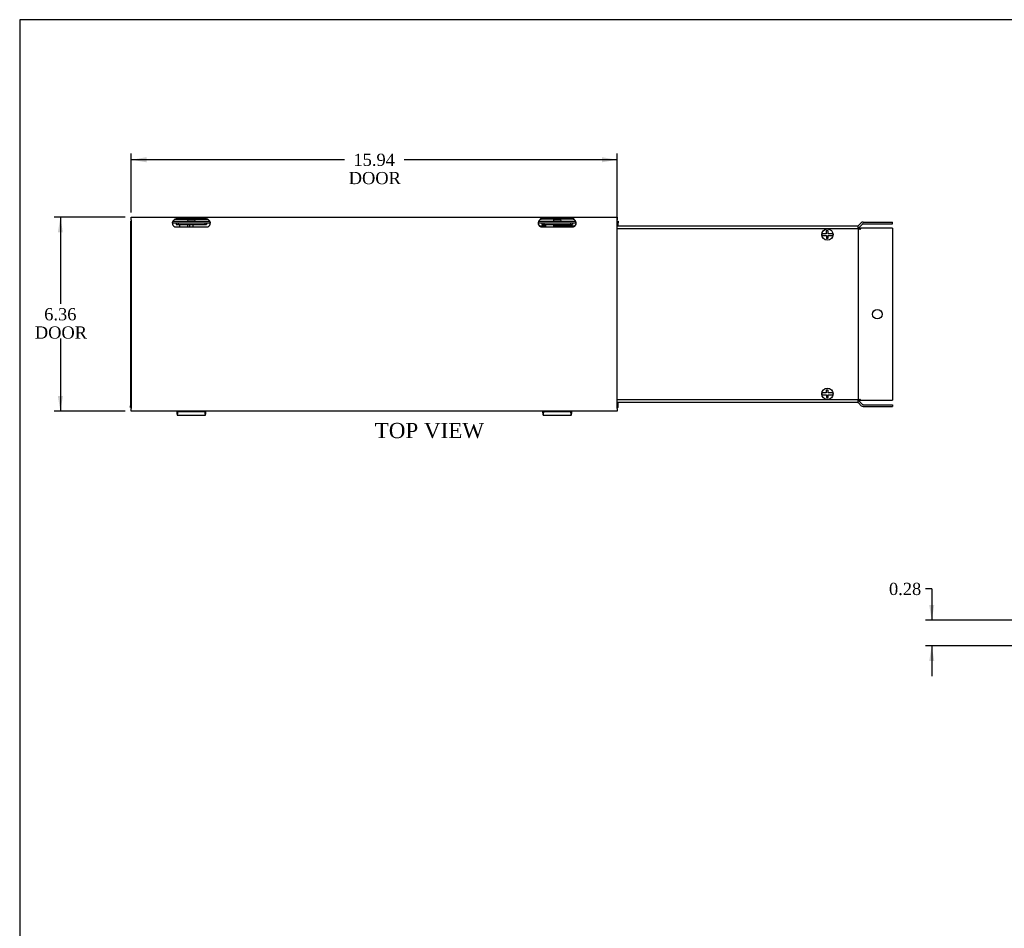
# Model space of a CAD drawing. Header units: inches. Extents: x 0.2 to 89.8, y -0.5 to 59.8.
# Tile 2 of 8: x 0.2 to 32.5, y 30 to 59.8. Entities that reach past the tile are written whole.
import ezdxf
from ezdxf.enums import TextEntityAlignment as Align

# ---------------------------------------------------------------- set-up
doc = ezdxf.new("R2010")
doc.units = ezdxf.units.IN
doc.header["$MEASUREMENT"] = 0
for name, color, linetype in [('COM55240', 7, 'Continuous'), ('COM55544-3', 7, 'Continuous'), ('COM55545-3', 7, 'Continuous'), ('COM55546-3', 7, 'Continuous'), ('COM55609-3', 7, 'Continuous'), ('Default', 7, 'Continuous'), ('RVT19019', 7, 'Continuous'), ('SCS19491', 7, 'Continuous')]:
    doc.layers.add(name, color=color, linetype=linetype)
doc.styles.add('SEACAD_Times_New_Roman', font='times.ttf')
doc.dimstyles.new('HAMMOND_(STH_-_66x44)', dxfattribs={"dimtxt": 0.4, "dimasz": 0.5, "dimexe": 0.2, "dimexo": 0.2, "dimgap": 0.1, "dimtad": 0, "dimtih": 1, "dimtoh": 1, "dimzin": 0, "dimdsep": 46, "dimtxsty": 'SEACAD_Times_New_Roman', "dimblk1": '_SE_FILLED', "dimblk2": '_SE_FILLED', "dimsah": 1, "dimcen": 0.2, "dimadec": 0, "dimazin": 0, "dimtfac": 0.8, "dimtofl": 0, "dimtmove": 0, "dimatfit": 3, "dimfxl": 1, "dimtolj": 1, "dimtzin": 0, "dimarcsym": 0})

# ---------------------------------------------------------------- blocks, each defined once
blk = doc.blocks.new('SE4')
at = {"layer": 'COM55240', "color": 7, "linetype": 'Continuous'}
for p, q in [((5.367, 53.118), (5.367, 53.061)), ((5.367, 53.118), (5.43, 53.118)), ((5.367, 53.061), (5.43, 53.061)), ((5.43, 53.118), (6.305, 53.118)), ((5.43, 53.118), (5.43, 53.061)), ((5.43, 53.061), (6.305, 53.061)), ((5.493, 53.061), (5.493, 53.058)), ((5.493, 52.973), (5.493, 53.058)), ((5.742, 52.973), (5.493, 52.973)), ((5.742, 53.058), (5.742, 53.061)), ((5.742, 53.058), (5.742, 52.973)), ((6.305, 53.118), (6.305, 53.061)), ((6.305, 53.118), (6.367, 53.118)), ((6.305, 53.061), (6.367, 53.061)), ((6.367, 53.118), (6.367, 53.061)), ((17.367, 53.118), (17.367, 53.061)), ((17.367, 53.118), (17.43, 53.118)), ((17.367, 53.061), (17.43, 53.061)), ((17.43, 53.118), (18.305, 53.118)), ((17.43, 53.118), (17.43, 53.061)), ((17.43, 53.061), (18.305, 53.061)), ((17.493, 53.061), (17.493, 53.058)), ((17.493, 52.973), (17.493, 53.058)), ((17.742, 52.973), (17.493, 52.973)), ((17.742, 53.058), (17.742, 53.061)), ((17.742, 53.058), (17.742, 52.973)), ((18.305, 53.118), (18.305, 53.061)), ((18.305, 53.118), (18.367, 53.118)), ((18.305, 53.061), (18.367, 53.061)), ((18.367, 53.118), (18.367, 53.061))]:
    blk.add_line(p, q, dxfattribs=at)
at = {"layer": 'COM55544-3', "color": 7, "linetype": 'Continuous'}
for p, q in [((3.867, 53.175), (3.899, 53.175)), ((3.867, 53.175), (3.867, 53.118)), ((3.867, 53.118), (3.899, 53.118)), ((3.867, 53.118), (3.867, 53.089)), ((3.867, 53.089), (3.867, 47.147)), ((5.243, 53.118), (5.367, 53.118)), ((5.262, 53.175), (6.473, 53.175)), ((6.367, 53.118), (6.492, 53.118)), ((17.243, 53.118), (17.367, 53.118)), ((17.262, 53.175), (18.473, 53.175)), ((18.367, 53.118), (18.492, 53.118)), ((19.836, 53.175), (19.867, 53.175)), ((19.836, 53.118), (19.867, 53.118)), ((19.867, 53.175), (19.867, 53.118)), ((19.867, 53.089), (19.867, 53.118)), ((19.867, 53.019), (19.867, 53.089)), ((19.867, 47.147), (19.867, 47.217)), ((3.867, 47.147), (3.867, 47.118)), ((3.867, 47.061), (3.867, 47.118)), ((3.899, 47.118), (3.867, 47.118)), ((3.899, 47.061), (3.867, 47.061)), ((5.429, 46.936), (5.429, 46.928)), ((5.429, 46.928), (6.306, 46.928)), ((6.306, 46.936), (6.306, 46.928)), ((17.429, 46.936), (17.429, 46.928)), ((17.429, 46.928), (18.306, 46.928)), ((18.306, 46.936), (18.306, 46.928)), ((19.867, 47.118), (19.836, 47.118)), ((19.867, 47.061), (19.836, 47.061)), ((19.867, 47.118), (19.867, 47.147)), ((19.867, 47.061), (19.867, 47.118)), ((5.408, 46.811), (6.327, 46.811)), ((17.408, 46.811), (18.327, 46.811))]:
    blk.add_line(p, q, dxfattribs=at)
for points, knots in [([(5.387, 46.935), (5.387, 46.932), (5.387, 46.93), (5.389, 46.906), (5.391, 46.888), (5.395, 46.856), (5.397, 46.843), (5.401, 46.823), (5.403, 46.817), (5.407, 46.81), (5.409, 46.81), (5.413, 46.817), (5.415, 46.824), (5.419, 46.844), (5.421, 46.857), (5.425, 46.889), (5.427, 46.907), (5.429, 46.928)], [0.1088108, 0.1088108, 0.1088108, 0.1088108, 0.125, 0.125, 0.25, 0.25, 0.375, 0.375, 0.5, 0.5, 0.625, 0.625, 0.75, 0.75, 0.875, 0.875, 1, 1, 1, 1]), ([(5.391, 46.934), (5.392, 46.928), (5.393, 46.922), (5.395, 46.904), (5.397, 46.894), (5.401, 46.878), (5.403, 46.872), (5.407, 46.867), (5.409, 46.867), (5.413, 46.873), (5.415, 46.878), (5.419, 46.894), (5.421, 46.904), (5.424, 46.922), (5.425, 46.928), (5.425, 46.934)], [0.1952667, 0.1952667, 0.1952667, 0.1952667, 0.25, 0.25, 0.375, 0.375, 0.5, 0.5, 0.625, 0.625, 0.75, 0.75, 0.875, 0.875, 0.9283356, 0.9283356, 0.9283356, 0.9283356]), ([(6.306, 46.928), (6.308, 46.907), (6.31, 46.889), (6.314, 46.857), (6.316, 46.844), (6.32, 46.824), (6.322, 46.817), (6.326, 46.81), (6.328, 46.81), (6.332, 46.817), (6.334, 46.823), (6.338, 46.843), (6.34, 46.856), (6.344, 46.888), (6.345, 46.906), (6.348, 46.93), (6.348, 46.932), (6.348, 46.935)], [0, 0, 0, 0, 0.125, 0.125, 0.25, 0.25, 0.375, 0.375, 0.5, 0.5, 0.625, 0.625, 0.75, 0.75, 0.875, 0.875, 0.8911892, 0.8911892, 0.8911892, 0.8911892]), ([(6.31, 46.934), (6.31, 46.928), (6.311, 46.922), (6.314, 46.904), (6.316, 46.894), (6.32, 46.878), (6.322, 46.873), (6.326, 46.867), (6.328, 46.867), (6.332, 46.872), (6.334, 46.878), (6.338, 46.894), (6.34, 46.904), (6.342, 46.922), (6.343, 46.928), (6.344, 46.934)], [0.0716644, 0.0716644, 0.0716644, 0.0716644, 0.125, 0.125, 0.25, 0.25, 0.375, 0.375, 0.5, 0.5, 0.625, 0.625, 0.75, 0.75, 0.8047333, 0.8047333, 0.8047333, 0.8047333]), ([(17.387, 46.935), (17.387, 46.932), (17.387, 46.93), (17.389, 46.906), (17.391, 46.888), (17.395, 46.856), (17.397, 46.843), (17.401, 46.823), (17.403, 46.817), (17.407, 46.81), (17.409, 46.81), (17.413, 46.817), (17.415, 46.824), (17.419, 46.844), (17.421, 46.857), (17.425, 46.889), (17.427, 46.907), (17.429, 46.928)], [0.1088108, 0.1088108, 0.1088108, 0.1088108, 0.125, 0.125, 0.25, 0.25, 0.375, 0.375, 0.5, 0.5, 0.625, 0.625, 0.75, 0.75, 0.875, 0.875, 1, 1, 1, 1]), ([(17.391, 46.934), (17.392, 46.928), (17.393, 46.922), (17.395, 46.904), (17.397, 46.894), (17.401, 46.878), (17.403, 46.872), (17.407, 46.867), (17.409, 46.867), (17.413, 46.873), (17.415, 46.878), (17.419, 46.894), (17.421, 46.904), (17.424, 46.922), (17.425, 46.928), (17.425, 46.934)], [0.1952667, 0.1952667, 0.1952667, 0.1952667, 0.25, 0.25, 0.375, 0.375, 0.5, 0.5, 0.625, 0.625, 0.75, 0.75, 0.875, 0.875, 0.9283356, 0.9283356, 0.9283356, 0.9283356]), ([(18.306, 46.928), (18.308, 46.907), (18.31, 46.889), (18.314, 46.857), (18.316, 46.844), (18.32, 46.824), (18.322, 46.817), (18.326, 46.81), (18.328, 46.81), (18.332, 46.817), (18.334, 46.823), (18.338, 46.843), (18.34, 46.856), (18.344, 46.888), (18.345, 46.906), (18.348, 46.93), (18.348, 46.932), (18.348, 46.935)], [0, 0, 0, 0, 0.125, 0.125, 0.25, 0.25, 0.375, 0.375, 0.5, 0.5, 0.625, 0.625, 0.75, 0.75, 0.875, 0.875, 0.8911892, 0.8911892, 0.8911892, 0.8911892]), ([(18.31, 46.934), (18.31, 46.928), (18.311, 46.922), (18.314, 46.904), (18.316, 46.894), (18.32, 46.878), (18.322, 46.873), (18.326, 46.867), (18.328, 46.867), (18.332, 46.872), (18.334, 46.878), (18.338, 46.894), (18.34, 46.904), (18.342, 46.922), (18.343, 46.928), (18.344, 46.934)], [0.0716644, 0.0716644, 0.0716644, 0.0716644, 0.125, 0.125, 0.25, 0.25, 0.375, 0.375, 0.5, 0.5, 0.625, 0.625, 0.75, 0.75, 0.8047333, 0.8047333, 0.8047333, 0.8047333])]:
    blk.add_open_spline(points, degree=3, knots=knots, dxfattribs=at)
at = {"layer": 'COM55545-3', "color": 7, "linetype": 'Continuous'}
for p, q in [((3.899, 53.3), (19.836, 53.3)), ((3.899, 53.214), (3.899, 53.3)), ((19.836, 53.3), (19.836, 53.214)), ((3.899, 53.214), (3.899, 47.022)), ((6.367, 53.246), (5.367, 53.246)), ((6.367, 53.225), (5.367, 53.225)), ((5.367, 52.983), (5.493, 52.983)), ((5.742, 52.983), (6.367, 52.983)), ((18.367, 53.27), (17.367, 53.27)), ((18.367, 53.233), (17.367, 53.233)), ((17.367, 52.983), (17.493, 52.983)), ((17.742, 52.983), (18.367, 52.983)), ((19.836, 47.022), (19.836, 53.214)), ((3.899, 46.936), (3.899, 47.022)), ((19.836, 46.936), (3.899, 46.936)), ((19.836, 47.022), (19.836, 46.936))]:
    blk.add_line(p, q, dxfattribs=at)
for centre, radius, start, end in [((5.367, 53.108), 0.125, 122.0052, 270), ((5.37, 53.156), 0.0898, 91.666, 140.05), ((5.365, 53.031), 0.194, 89.3136, 109.2505), ((6.365, 53.156), 0.0898, 39.95, 88.334), ((6.37, 53.031), 0.194, 70.7386, 90.6973), ((6.367, 53.108), 0.125, 270, 57.9948), ((17.367, 53.108), 0.125, 122.0052, 270), ((17.367, 53.108), 0.125, 90, 122.0052), ((18.367, 53.108), 0.125, 57.9948, 90), ((18.367, 53.108), 0.125, 270, 57.9948)]:
    blk.add_arc(centre, radius, start, end, dxfattribs=at)
for points, knots in [([(17.367, 53.27), (17.36, 53.27), (17.352, 53.268), (17.342, 53.262), (17.339, 53.26), (17.333, 53.256), (17.33, 53.254), (17.323, 53.246), (17.318, 53.24), (17.309, 53.227), (17.305, 53.221), (17.301, 53.214)], [0, 0, 0, 0, 0.25, 0.25, 0.375, 0.375, 0.5, 0.5, 0.75, 0.75, 1, 1, 1, 1]), ([(18.434, 53.214), (18.43, 53.221), (18.426, 53.227), (18.417, 53.24), (18.412, 53.246), (18.404, 53.253), (18.402, 53.256), (18.396, 53.26), (18.393, 53.262), (18.383, 53.268), (18.375, 53.27), (18.367, 53.27)], [0, 0, 0, 0, 0.25, 0.25, 0.5, 0.5, 0.625, 0.625, 0.75, 0.75, 1, 1, 1, 1])]:
    blk.add_open_spline(points, degree=3, knots=knots, dxfattribs=at)
at = {"layer": 'COM55546-3', "color": 7, "linetype": 'Continuous'}
for p, q in [((17.28, 53.019), (17.493, 53.019)), ((17.742, 53.019), (18.455, 53.019)), ((19.836, 53.019), (27.73, 53.019)), ((27.73, 53.019), (27.73, 52.933)), ((27.751, 53.027), (27.842, 53.118)), ((27.791, 52.987), (27.883, 53.078)), ((27.903, 53.144), (28.867, 53.144)), ((27.903, 53.087), (28.867, 53.087)), ((28.867, 53.087), (28.867, 53.144)), ((27.73, 52.926), (27.73, 52.933)), ((27.788, 52.938), (27.766, 52.916)), ((27.788, 52.938), (27.829, 52.938)), ((27.829, 52.938), (27.791, 52.901)), ((27.883, 52.938), (27.829, 52.938)), ((27.903, 52.938), (27.883, 52.938)), ((28.867, 52.938), (27.903, 52.938)), ((28.867, 52.938), (28.867, 47.297)), ((27.73, 47.217), (19.836, 47.217)), ((27.73, 47.303), (27.73, 47.31)), ((27.73, 47.303), (27.73, 47.217)), ((27.751, 47.208), (27.842, 47.117)), ((27.766, 47.32), (27.788, 47.297)), ((27.788, 47.297), (27.829, 47.297)), ((27.791, 47.334), (27.829, 47.297)), ((27.791, 47.248), (27.883, 47.157)), ((27.829, 47.297), (27.883, 47.297)), ((27.883, 47.297), (27.903, 47.297)), ((27.903, 47.297), (28.867, 47.297)), ((27.903, 47.149), (28.867, 47.149)), ((27.903, 47.092), (28.867, 47.092)), ((28.867, 47.149), (28.867, 47.092))]:
    blk.add_line(p, q, dxfattribs=at)
blk.add_circle((28.367, 50.118), 0.156, dxfattribs=at)
for centre, radius, start, end in [((27.73, 53.048), 0.029, 270, 315), ((27.73, 53.048), 0.086, 270, 315), ((27.903, 53.058), 0.086, 90, 135), ((27.903, 53.058), 0.029, 90, 135), ((27.527, 52.47), 0.505, 58.4927, 66.2779), ((27.527, 47.765), 0.505, 293.7221, 301.5073), ((27.73, 47.188), 0.086, 45, 90), ((27.73, 47.188), 0.029, 45, 90), ((27.903, 47.178), 0.029, 225, 270), ((27.903, 47.178), 0.086, 225, 270)]:
    blk.add_arc(centre, radius, start, end, dxfattribs=at)
at = {"layer": 'COM55609-3', "color": 7, "linetype": 'Continuous'}
for p, q in [((19.836, 52.926), (27.742, 52.926)), ((27.742, 52.926), (27.742, 47.31)), ((27.742, 47.31), (19.836, 47.31))]:
    blk.add_line(p, q, dxfattribs=at)
at = {"layer": 'RVT19019', "color": 7, "linetype": 'Continuous'}
for p, q in [((5.972, 53.215), (5.762, 53.215)), ((5.805, 53.061), (5.805, 52.983)), ((5.93, 52.983), (5.93, 53.061)), ((17.972, 53.215), (17.762, 53.215)), ((17.805, 53.061), (17.805, 53.019)), ((17.93, 53.019), (17.93, 53.061))]:
    blk.add_line(p, q, dxfattribs=at)
for centre, start, end in [((5.762, 53.195), 90, 270), ((5.972, 53.195), 270, 90), ((17.762, 53.195), 90, 270), ((17.972, 53.195), 270, 90)]:
    blk.add_arc(centre, 0.02, start, end, dxfattribs=at)
at = {"layer": 'SCS19491', "color": 7, "linetype": 'Continuous'}
for p, q in [((26.637, 52.76), (26.546, 52.76)), ((26.546, 52.7), (26.637, 52.7)), ((26.694, 52.76), (26.637, 52.76)), ((26.637, 52.7), (26.696, 52.7)), ((26.75, 52.854), (26.69, 52.851)), ((26.69, 52.851), (26.692, 52.819)), ((26.692, 52.819), (26.694, 52.76)), ((26.696, 52.7), (26.699, 52.637)), ((26.751, 52.825), (26.75, 52.854)), ((26.754, 52.76), (26.751, 52.825)), ((26.823, 52.76), (26.754, 52.76)), ((26.756, 52.7), (26.823, 52.7)), ((26.759, 52.637), (26.756, 52.7)), ((26.914, 52.76), (26.823, 52.76)), ((26.823, 52.7), (26.914, 52.7)), ((26.699, 52.637), (26.7, 52.608)), ((26.7, 52.608), (26.76, 52.61)), ((26.76, 52.61), (26.759, 52.637)), ((26.637, 47.536), (26.546, 47.536)), ((26.546, 47.476), (26.637, 47.476)), ((26.694, 47.536), (26.637, 47.536)), ((26.637, 47.476), (26.696, 47.476)), ((26.75, 47.63), (26.69, 47.627)), ((26.69, 47.627), (26.692, 47.595)), ((26.692, 47.595), (26.694, 47.536)), ((26.696, 47.476), (26.699, 47.413)), ((26.751, 47.601), (26.75, 47.63)), ((26.754, 47.536), (26.751, 47.601)), ((26.823, 47.536), (26.754, 47.536)), ((26.756, 47.476), (26.823, 47.476)), ((26.759, 47.413), (26.756, 47.476)), ((26.914, 47.536), (26.823, 47.536)), ((26.823, 47.476), (26.914, 47.476)), ((26.699, 47.413), (26.7, 47.384)), ((26.7, 47.384), (26.76, 47.386)), ((26.76, 47.386), (26.759, 47.413))]:
    blk.add_line(p, q, dxfattribs=at)
for centre in [(26.73, 52.73), (26.73, 47.506)]:
    blk.add_circle(centre, 0.187, dxfattribs=at)
for centre, start, end in [((26.73, 52.73), 170.7303, 189.2697), ((26.73, 52.73), 350.7303, 9.2697), ((26.73, 47.506), 170.7303, 189.2697), ((26.73, 47.506), 350.7303, 9.2697)]:
    blk.add_arc(centre, 0.186, start, end, dxfattribs=at)
blk = doc.blocks.new('DMBLK2014')
at = {"layer": 'Default', "linetype": 'Continuous', "transparency": 16777216}
for points in [[(4.399, 55.27), (3.899, 55.186), (4.399, 55.103)], [(19.336, 55.27), (19.336, 55.103), (19.836, 55.186)]]:
    blk.add_hatch(color=7, dxfattribs=at).paths.add_polyline_path(points)
at = {"layer": 'Default', "color": 7, "linetype": 'Continuous', "transparency": 16777216}
for p, q in [((3.899, 53.457), (3.899, 55.386)), ((19.836, 50.318), (19.836, 55.386)), ((10.889, 55.186), (3.899, 55.186)), ((19.836, 55.186), (12.846, 55.186))]:
    blk.add_line(p, q, dxfattribs=at)
at = {"layer": 'Default', "color": 7, "linetype": 'Continuous', "transparency": 16777216, "style": 'SEACAD_Times_New_Roman'}
for s, p in [('15.94', (11.185, 55.386)), ('DOOR', (11.029, 54.786))]:
    blk.add_text(s, height=0.4, dxfattribs=at).set_placement(p, align=Align.TOP_LEFT)
blk = doc.blocks.new('_SE_FILLED')
at = {"color": 0}
blk.add_line((0, 0), (-1, 0), dxfattribs=at)
blk.add_solid([(0, 0), (-1, -0.1665), (-1, 0.1665), (0, 0)], dxfattribs=at)
blk = doc.blocks.new('DMBLK2015')
at = {"layer": 'Default', "linetype": 'Continuous', "transparency": 16777216}
for points in [[(1.489, 52.8), (1.656, 52.8), (1.573, 53.3)], [(1.489, 47.436), (1.573, 46.936), (1.656, 47.436)]]:
    blk.add_hatch(color=7, dxfattribs=at).paths.add_polyline_path(points)
at = {"layer": 'Default', "color": 7, "linetype": 'Continuous', "transparency": 16777216}
for p, q in [((3.699, 53.3), (1.373, 53.3)), ((1.573, 53.3), (1.573, 50.458)), ((1.573, 49.318), (1.573, 46.936)), ((3.699, 46.936), (1.373, 46.936))]:
    blk.add_line(p, q, dxfattribs=at)
at = {"layer": 'Default', "color": 7, "linetype": 'Continuous', "transparency": 16777216, "style": 'SEACAD_Times_New_Roman'}
for s, p in [('6.36', (1.042, 50.318)), ('DOOR', (0.734, 49.718))]:
    blk.add_text(s, height=0.4, dxfattribs=at).set_placement(p, align=Align.TOP_LEFT)
blk = doc.blocks.new('DMBLK2034')
at = {"layer": 'Default', "linetype": 'Continuous', "transparency": 16777216}
for points in [[(30.069, 40.583), (30.152, 40.083), (30.235, 40.583)], [(30.069, 38.74), (30.235, 38.74), (30.152, 39.24)]]:
    blk.add_hatch(color=7, dxfattribs=at).paths.add_polyline_path(points)
at = {"layer": 'Default', "color": 7, "linetype": 'Continuous', "transparency": 16777216}
for p, q in [((30.152, 41.106), (29.952, 41.106)), ((30.152, 41.106), (30.152, 40.083)), ((35.246, 40.083), (29.952, 40.083)), ((35.282, 39.24), (29.952, 39.24)), ((30.152, 39.24), (30.152, 38.24))]:
    blk.add_line(p, q, dxfattribs=at)
at = {"layer": 'Default', "color": 7, "linetype": 'Continuous', "transparency": 16777216, "style": 'SEACAD_Times_New_Roman'}
blk.add_text('0.28', height=0.4, dxfattribs=at).set_placement((28.75, 41.306), align=Align.TOP_LEFT)
blk = doc.blocks.new('BORDER')
at = {"layer": 'Default', "color": 7, "linetype": 'Continuous'}
for p, q in [((0, 27.86), (-41.86, 27.86)), ((-41.86, 27.86), (-41.86, 0))]:
    blk.add_line(p, q, dxfattribs=at)

msp = doc.modelspace()

# ---------------------------------------------------------------- block references
at = {"layer": 'Default', "color": 7, "xscale": 2.14, "yscale": 2.14, "zscale": 2.14}
msp.add_blockref('BORDER', (89.818, 0.161), dxfattribs=at)
at = {"layer": 'Default'}
msp.add_blockref('SE4', (0, 0), dxfattribs=at)

# ---------------------------------------------------------------- texts
at = {"layer": 'Default', "color": 7, "linetype": 'Continuous', "style": 'SEACAD_Times_New_Roman'}
msp.add_text('TOP VIEW', height=0.5, dxfattribs=at).set_placement((11.883, 46.553), align=Align.TOP_LEFT)

# ---------------------------------------------------------------- dimensions: what is measured, and where the dimension line sits
at = {"layer": 'Default', "color": 7, "linetype": 'Continuous'}
dim = msp.add_linear_dim(base=(3.899, 55.186), p1=(19.836, 50.118), p2=(3.899, 53.257), text='\\A1;<>\\PDOOR', dimstyle='HAMMOND_(STH_-_66x44)', dxfattribs=at)
dim.commit()
dim.dimension.update_dxf_attribs({"geometry": 'DMBLK2014', "text_midpoint": (11.867, 55.186), "dimtype": 160})
dim = msp.add_linear_dim(base=(1.573, 53.3), p1=(19.836, 53.3), p2=(19.836, 46.936), angle=270, text='\\A1;<>\\PDOOR', dimstyle='HAMMOND_(STH_-_66x44)', dxfattribs=at)
dim.commit()
dim.dimension.update_dxf_attribs({"geometry": 'DMBLK2015', "text_midpoint": (1.573, 50.118), "dimtype": 161})
dim = msp.add_linear_dim(base=(30.152, 40.083), p1=(36.526, 40.083), p2=(36.526, 39.24), angle=270, text='\\A1;<>', dimstyle='HAMMOND_(STH_-_66x44)', override={"dimlfac": 0.333333, "dimtmove": 1}, dxfattribs=at)
dim.commit()
dim.dimension.update_dxf_attribs({"geometry": 'DMBLK2034', "text_midpoint": (29.952, 41.106), "dimtype": 161})

doc.saveas('drawing.dxf')
